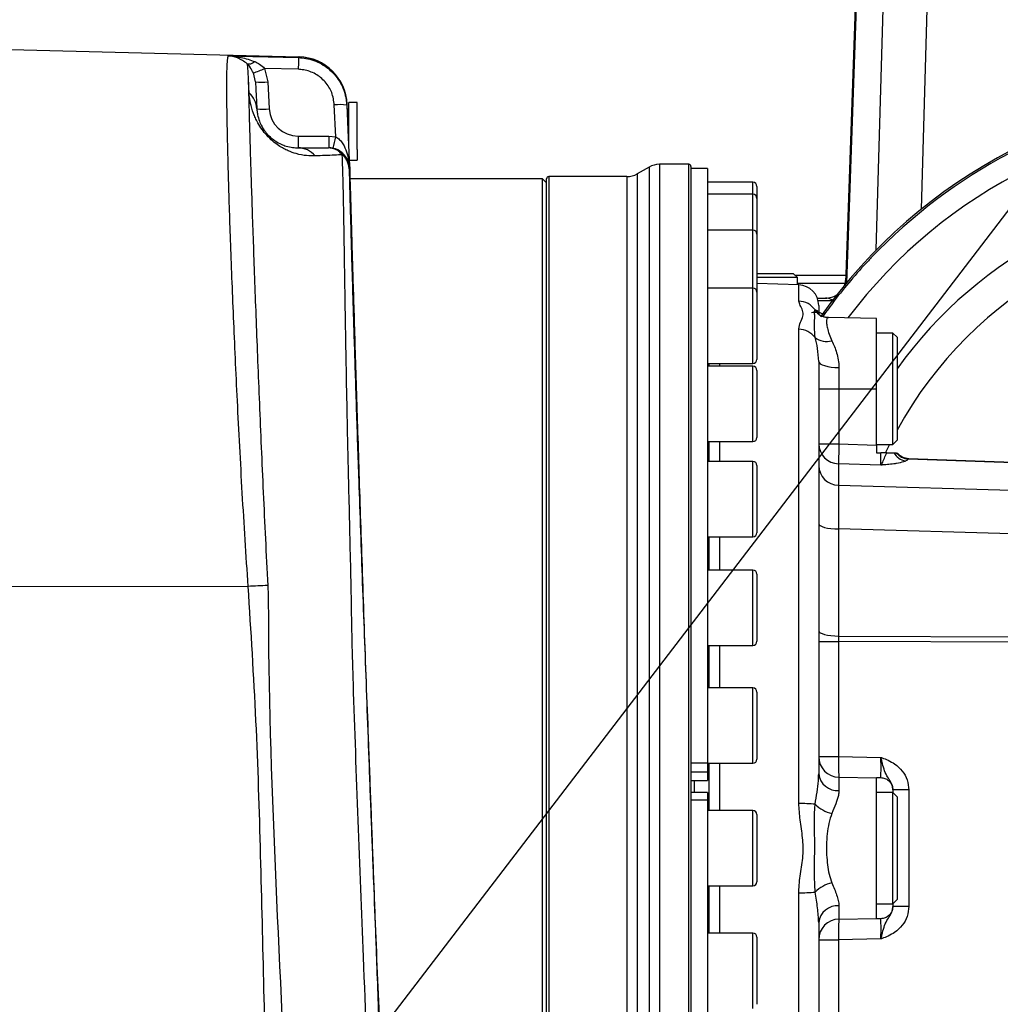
# Model space of a CAD drawing. Extents: x 0 to 16820, y 0 to 11880.
# Tile 45 of 77: x 8490 to 8728, y 6685 to 6924. Entities that reach past the tile are written whole.
import ezdxf

# ---------------------------------------------------------------- set-up
doc = ezdxf.new("R2010")
doc.units = 0
doc.header["$LTSCALE"] = 20
doc.layers.get('0').update_dxf_attribs({"linetype": 'CONTINUOUS'})
doc.styles.add('SLDTEXTSTYLE0', font='TXT', dxfattribs={"width": 0.605})
doc.dimstyles.new('SLDDIMSTYLE0', dxfattribs={"dimtxt": 100, "dimasz": 100, "dimexe": 0, "dimexo": 0.0625, "dimgap": 25, "dimtad": 1, "dimdec": 1, "dimrnd": 1e-09, "dimzin": 12, "dimtxsty": 'SLDTEXTSTYLE0', "dimsah": 1, "dimcen": 0, "dimazin": 3, "dimtfac": 1, "dimtofl": 0, "dimtmove": 0, "dimatfit": 3, "dimtolj": 1, "dimtzin": 12})
doc.dimstyles.new('SLDDIMSTYLE1', dxfattribs={"dimtxt": 100, "dimasz": 100, "dimexe": 0, "dimexo": 0.0625, "dimgap": 25, "dimtad": 1, "dimdec": 4, "dimlfac": 20, "dimzin": 12, "dimtxsty": 'SLDTEXTSTYLE0', "dimsah": 1, "dimcen": 0.09, "dimazin": 3, "dimtfac": 1, "dimtofl": 0, "dimtmove": 0, "dimatfit": 3, "dimtolj": 1, "dimtzin": 12})

# ---------------------------------------------------------------- blocks, each defined once
blk = doc.blocks.new('_D')
at = {"color": 7, "linetype": 'CONTINUOUS'}
for q in [(10380.8, 9036.16), (8366, 6401.82)]:
    blk.add_line((9334.36, 7667.96), q, dxfattribs=at)
blk.add_solid([(9334.36, 7667.96), (9407.03, 7738.27), (9383.2, 7756.5)], dxfattribs=at)
at = {"color": 7, "linetype": 'CONTINUOUS', "insert": (10032.55, 8792.98), "char_height": 100, "attachment_point": 1, "rotation": 52.5905, "style": 'SLDTEXTSTYLE0'}
blk.add_mtext('R1594', dxfattribs=at)
blk = doc.blocks.new('_D_1')
at = {"color": 7, "linetype": 'CONTINUOUS'}
blk.add_line((11867.49, 8642.4), (8366, 6401.82), dxfattribs=at)
blk.add_solid([(11867.49, 8642.4), (11775.17, 8601.13), (11791.34, 8575.86)], dxfattribs=at)
at = {"color": 7, "linetype": 'CONTINUOUS', "insert": (9875.65, 7520.81), "char_height": 100, "attachment_point": 1, "rotation": 32.6149, "style": 'SLDTEXTSTYLE0'}
blk.add_mtext('R4157', dxfattribs=at)
blk = doc.blocks.new('_D_2')
at = {"color": 7, "linetype": 'CONTINUOUS'}
for p, q in [((4232.76, 7130.62), (3693.35, 7225.73)), ((8406, 6401.82), (13110.72, 6401.82))]:
    blk.add_line(p, q, dxfattribs=at)
blk.add_arc((8366, 6401.82), 4714.73, 0, 170, dxfattribs=at)
for points in [[(3722.9, 7220.52), (3756.05, 7316.05), (3726.56, 7321.58)], [(13080.72, 6401.82), (13094.66, 6501.97), (13064.66, 6501.66)]]:
    blk.add_solid(points, dxfattribs=at)
at = {"color": 7, "linetype": 'CONTINUOUS', "insert": (8646.6, 11239.4), "char_height": 100, "attachment_point": 1, "rotation": 355, "style": 'SLDTEXTSTYLE0'}
blk.add_mtext('170°', dxfattribs=at)

msp = doc.modelspace()

# ---------------------------------------------------------------- linework, layer by layer
at = {"color": 7, "linetype": 'CONTINUOUS'}
for p, q in [((8690.5636204, 6859.8207234), (8693.322332, 6938.8197957)), ((8483.996929, 6916.8197809), (8557.8305436, 6914.8863851)), ((8547.3517938, 6908.8460504), (8546.834947, 6911.0270439)), ((8569.6884109, 6901.4424382), (8569.6023567, 6903.4136234)), ((8571.9969286, 6903.8197695), (8569.9969245, 6903.8197695)), ((8569.9969245, 6894.3446575), (8569.9969245, 6903.8197695)), ((8571.9969286, 6892.4432395), (8571.9969286, 6903.8197695)), ((8569.9969245, 6901.2307523), (8569.6952207, 6901.2866019)), ((8571.9969286, 6892.4432395), (8571.9969286, 6889.8198007)), ((8570.1958699, 6889.8198007), (8571.9969286, 6889.8198007)), ((8570.2871097, 6887.7301215), (8570.1958699, 6889.8198007)), ((8642.8366615, 6888.149917), (8639.9610354, 6886.4896594)), ((8652.4969352, 6888.8197838), (8645.3366889, 6888.8197838)), ((8652.9969288, 6888.3197902), (8652.9969288, 6557.31979)), ((8637.4610377, 6885.8197926), (8618.4969259, 6885.8197926)), ((8656.9969369, 6887.8197967), (8652.9969288, 6887.8197967)), ((8656.9969369, 6887.8197967), (8656.9969369, 6743.5197531)), ((8616.9969155, 6885.319799), (8570.3554166, 6885.319799)), ((8617.9969324, 6884.3197821), (8616.9969155, 6885.319799)), ((8616.9969155, 6560.3197961), (8616.9969155, 6885.319799)), ((8617.9969324, 6560.3197961), (8617.9969324, 6885.319799)), ((8667.9969145, 6884.469807), (8656.9969369, 6884.469807)), ((8668.9969314, 6883.4697901), (8668.9969314, 6880.5395363)), ((8667.9969145, 6881.5395533), (8656.9969369, 6881.5395533)), ((8668.9969314, 6880.5395363), (8668.9969314, 6871.8614279)), ((8667.9969145, 6872.861415), (8656.9969369, 6872.861415)), ((8668.9969314, 6871.8614279), (8668.9969314, 6857.7689229)), ((8668.9969314, 6862.3197971), (8672.7875484, 6862.3197971)), ((8672.7875484, 6862.3197971), (8677.8320981, 6862.3197971)), ((8678.832115, 6861.31981), (8677.8320981, 6862.3197971)), ((8690.6334175, 6861.8198036), (8678.3320917, 6861.8198036)), ((8673.3839823, 6861.31981), (8668.9969314, 6861.31981)), ((8679.1714145, 6859.5454393), (8668.9969314, 6859.9007426)), ((8678.832115, 6861.31981), (8673.3839823, 6861.31981)), ((8678.832115, 6859.5573007), (8678.832115, 6861.31981)), ((8667.9969145, 6858.76891), (8656.9969369, 6858.76891)), ((8668.9969314, 6857.7689229), (8668.9969314, 6841.4689003)), ((8683.6726679, 6856.319785), (8685.6129183, 6856.319785)), ((8683.985473, 6852.5228201), (8683.9890791, 6852.3863851)), ((8683.9969171, 6854.5484839), (8683.9969171, 6852.5705038)), ((8697.9969157, 6851.4120279), (8686.3712681, 6851.6149519)), ((8697.9969157, 6834.3422113), (8697.9969157, 6851.4120279)), ((8701.9969238, 6847.8422163), (8697.9969157, 6847.8422163)), ((8702.9969407, 6846.8422292), (8701.9969238, 6847.8422163)), ((8701.9969238, 6820.8422063), (8701.9969238, 6847.8422163)), ((8702.9969407, 6846.8422292), (8702.9969407, 6821.9408391)), ((8656.9969369, 6840.4689132), (8667.9969145, 6840.4689132)), ((8657.3420776, 6840.4689132), (8657.3420776, 6839.8035763)), ((8683.9969171, 6840.9890531), (8683.9969171, 6740.8582865)), ((8667.9969145, 6839.8035763), (8656.9969369, 6839.8035763)), ((8668.9969314, 6838.8035892), (8668.9969314, 6822.5035666)), ((8697.9969157, 6820.676565), (8697.9969157, 6834.3422113)), ((8656.9969369, 6821.5035795), (8667.9969145, 6821.5035795)), ((8657.3420776, 6821.5035795), (8657.3420776, 6816.6942595)), ((8701.9969238, 6820.8422063), (8702.9969407, 6821.8422233)), ((8702.9969407, 6821.9408391), (8702.9969407, 6821.8422233)), ((8697.9969157, 6820.8422063), (8701.9969238, 6820.8422063)), ((8697.9969157, 6820.676565), (8697.9969157, 6818.8197909)), ((8697.9969157, 6818.8197909), (8699.0800811, 6818.8197909)), ((8702.2342397, 6818.8197909), (8702.8294517, 6818.8197909)), ((8667.9969145, 6816.6942595), (8656.9969369, 6816.6942595)), ((8705.8573378, 6817.4373804), (8766.4969279, 6815.3198062)), ((8668.9969314, 6815.6942426), (8668.9969314, 6799.3942498)), ((8656.9969369, 6798.3942626), (8667.9969145, 6798.3942626)), ((8657.3420776, 6798.3942626), (8657.3420776, 6790.3290091)), ((8667.9969145, 6790.3290091), (8656.9969369, 6790.3290091)), ((8668.9969314, 6789.329022), (8668.9969314, 6773.0290292)), ((8656.9969369, 6772.0290123), (8667.9969145, 6772.0290123)), ((8657.3420776, 6772.0290123), (8657.3420776, 6761.7210744)), ((8667.9969145, 6761.7210744), (8656.9969369, 6761.7210744)), ((8668.9969314, 6760.7210575), (8668.9969314, 6744.4210647)), ((8656.9969369, 6743.5197531), (8656.9969369, 6741.2784694)), ((8656.9969369, 6743.4210776), (8667.9969145, 6743.4210776)), ((8657.3420776, 6743.4210776), (8657.3420776, 6731.9698034)), ((8656.9969369, 6741.2784694), (8656.9969369, 6739.2191885)), ((8688.909681, 6740.0482295), (8697.9969157, 6739.8896216)), ((8697.9969157, 6739.96976), (8697.9969157, 6739.8896216)), ((8652.9969288, 6739.2095624), (8656.9969369, 6739.2095624)), ((8656.9969369, 6739.2191885), (8656.9969369, 6739.2095624)), ((8697.9969157, 6705.7499884), (8697.9969157, 6739.8896216)), ((8656.9969369, 6736.3121806), (8652.9969288, 6736.3121806)), ((8656.9969369, 6736.3121806), (8656.9969369, 6734.4531713)), ((8701.9969238, 6736.31981), (8697.9969157, 6736.31981)), ((8701.9969238, 6736.9683085), (8701.9969238, 6736.9175254)), ((8701.9969238, 6736.9175254), (8701.9969238, 6736.31981)), ((8702.9969407, 6735.3197931), (8701.9969238, 6736.31981)), ((8701.9969238, 6709.3198), (8701.9969238, 6736.31981)), ((8702.9969407, 6735.3197931), (8702.9969407, 6710.3197871)), ((8656.9969369, 6734.4531713), (8656.9969369, 6559.1233967)), ((8667.9969145, 6731.9698034), (8656.9969369, 6731.9698034)), ((8668.9969314, 6730.9697865), (8668.9969314, 6714.6697937)), ((8656.9969369, 6713.6698066), (8667.9969145, 6713.6698066)), ((8657.3420776, 6713.6698066), (8657.3420776, 6702.2185324)), ((8697.9969157, 6709.3198), (8701.9969238, 6709.3198)), ((8701.9969238, 6709.3198), (8702.9969407, 6710.3197871)), ((8701.9969238, 6709.3198), (8701.9969238, 6708.7220846)), ((8701.9969238, 6708.7220846), (8701.9969238, 6708.6712717)), ((8683.9969171, 6704.7812937), (8683.9969171, 6591.0910963)), ((8688.909681, 6705.5913506), (8697.9969157, 6705.7499884)), ((8697.9969157, 6705.7499884), (8697.9969157, 6705.6698202)), ((8667.9969145, 6702.2185324), (8656.9969369, 6702.2185324)), ((8668.9969314, 6701.2185155), (8668.9969314, 6684.9185227))]:
    msp.add_line(p, q, dxfattribs=at)
at = {"color": 8, "linetype": 'CONTINUOUS'}
for p, q in [((8693.4585286, 6938.8197957), (8690.7058073, 6859.9920271)), ((8697.9713453, 6868.0231868), (8699.989946, 6938.8197957)), ((8710.5900658, 6938.8197957), (8708.8531567, 6877.9022096)), ((8557.809682, 6914.7119223), (8557.8305436, 6914.8863851)), ((8549.5739592, 6912.0881854), (8550.3476871, 6908.8460504)), ((8557.7311529, 6911.8737279), (8549.5739592, 6912.0881854)), ((8545.8133085, 6906.1299859), (8545.6216199, 6908.7568222)), ((8550.3476871, 6908.8460504), (8550.6909354, 6902.2964536)), ((8566.8195052, 6895.4784571), (8566.4849592, 6903.2320677)), ((8569.5049925, 6903.4115969), (8569.4821043, 6903.2051264)), ((8569.5543451, 6903.4114777), (8569.5049925, 6903.4115969)), ((8557.6813383, 6895.6627844), (8565.11216, 6895.6627844)), ((8557.6813383, 6895.6627844), (8557.6813383, 6892.8197919)), ((8565.11216, 6895.6627844), (8566.8195052, 6895.4784571)), ((8642.8366615, 6888.149917), (8642.8366615, 6557.4896632)), ((8645.3366889, 6888.8197838), (8645.3366889, 6556.8197964)), ((8652.4969352, 6556.8197964), (8652.4969352, 6888.8197838)), ((8570.082487, 6888.0359529), (8570.0806988, 6887.7544104)), ((8570.1213492, 6888.0363403), (8570.082487, 6888.0359529)), ((8570.136459, 6888.0364893), (8570.1213492, 6888.0363403)), ((8618.4969259, 6885.8197926), (8618.4969259, 6559.8198025)), ((8637.4610377, 6885.8197926), (8637.4610377, 6559.8198025)), ((8639.9610354, 6886.4896594), (8639.9610354, 6559.1499208)), ((8667.9969145, 6881.5395533), (8667.9969145, 6884.469807)), ((8667.9969145, 6872.861415), (8667.9969145, 6881.5395533)), ((8667.9969145, 6858.76891), (8667.9969145, 6872.861415)), ((8678.832115, 6859.9718212), (8690.4277815, 6859.9718212)), ((8679.1714145, 6855.5931447), (8679.1714145, 6859.5454393)), ((8667.9969145, 6840.4689132), (8667.9969145, 6858.76891)), ((8687.2860802, 6855.6984662), (8683.8628961, 6855.6984662)), ((8679.1714145, 6733.653128), (8679.1714145, 6848.7704395)), ((8659.8922325, 6840.4689132), (8659.8922325, 6839.8035763)), ((8667.9969145, 6821.5035795), (8667.9969145, 6839.8035763)), ((8688.909681, 6839.494109), (8688.909681, 6834.3422113)), ((8683.9969171, 6834.3422113), (8688.909681, 6834.3422113)), ((8688.909681, 6834.3422113), (8688.909681, 6820.9625779)), ((8688.909681, 6834.3422113), (8697.9969157, 6834.3422113)), ((8659.8922325, 6821.5035795), (8659.8922325, 6816.6942595)), ((8683.9969171, 6820.9625779), (8688.909681, 6820.9625779)), ((8688.909681, 6820.9625779), (8697.9969157, 6820.676565)), ((8667.9969145, 6798.3942626), (8667.9969145, 6816.6942595)), ((8705.8561755, 6817.4105881), (8705.7164026, 6817.2720371)), ((8766.4969279, 6815.1495157), (8705.7164026, 6817.2720371)), ((8688.8224198, 6816.135913), (8688.8224198, 6810.8989297)), ((8699.1016282, 6815.8123492), (8688.8224198, 6816.135913)), ((8688.8224198, 6810.8989297), (8766.4969279, 6808.6842297)), ((8688.8224198, 6800.2987801), (8688.8224198, 6774.312347)), ((8766.4969279, 6798.0840801), (8688.8224198, 6800.2987801)), ((8659.8922325, 6798.3942626), (8659.8922325, 6790.3290091)), ((8667.9969145, 6772.0290123), (8667.9969145, 6790.3290091)), ((8483.996929, 6786.4489554), (8545.5894483, 6786.3380013)), ((8688.8224198, 6774.312347), (8766.4969279, 6773.9552258)), ((8659.8922325, 6772.0290123), (8659.8922325, 6761.7210744)), ((8683.9969171, 6773.0190454), (8688.8224198, 6773.0190454)), ((8688.8224198, 6773.0190454), (8688.8224198, 6745.0474797)), ((8766.4969279, 6772.6619242), (8688.8224198, 6773.0190454)), ((8667.9969145, 6743.4210776), (8667.9969145, 6761.7210744)), ((8683.9969171, 6745.0474797), (8688.8224198, 6745.0474797)), ((8688.8224198, 6745.0474797), (8699.1016282, 6744.8680399)), ((8652.9969288, 6743.5197531), (8656.9969369, 6743.5197531)), ((8659.8922325, 6743.4210776), (8659.8922325, 6731.9698034)), ((8656.9969369, 6741.2784694), (8652.9969288, 6741.2784694)), ((8688.909681, 6740.0482295), (8688.909681, 6736.8012367)), ((8652.9969288, 6739.2191885), (8656.9969369, 6739.2191885)), ((8653.7969423, 6739.2095624), (8653.7969423, 6736.3121806)), ((8705.8573378, 6736.9683085), (8701.9969238, 6736.9683085)), ((8705.8573378, 6736.9683085), (8705.8573378, 6708.6712717)), ((8656.9969369, 6734.4531713), (8652.9969288, 6734.4531713)), ((8667.9969145, 6713.6698066), (8667.9969145, 6731.9698034)), ((8659.8922325, 6713.6698066), (8659.8922325, 6702.2185324)), ((8679.1714145, 6586.0941409), (8679.1714145, 6711.9864522)), ((8688.909681, 6708.8383435), (8688.909681, 6705.5913506)), ((8705.8573378, 6708.6712717), (8701.9969238, 6708.6712717)), ((8667.9969145, 6702.1957038), (8667.9969145, 6702.2185324)), ((8667.9969145, 6683.9185356), (8667.9969145, 6702.1957038)), ((8683.9969171, 6700.5921303), (8688.8224198, 6700.5921303)), ((8699.1016282, 6700.7715403), (8688.8224198, 6700.5921303)), ((8688.8224198, 6700.5921303), (8688.8224198, 6672.6205646))]:
    msp.add_line(p, q, dxfattribs=at)
at = {"color": 8, "linetype": 'CONTINUOUS', "flags": 128}
for points in [[(8540.7425923, 6915.160626), (8546.7405183, 6915.0029121), (8557.809682, 6914.7119223)], [(8557.809682, 6914.7119223), (8557.8068806, 6914.6340786), (8557.801546, 6914.4583045), (8557.7938421, 6914.1904412), (8557.7840371, 6913.8394891), (8557.772444, 6913.4173094), (8557.75948, 6912.9379688), (8557.7455474, 6912.4176203), (8557.7311529, 6911.8737279)], [(8569.4821043, 6903.2051264), (8569.740401, 6897.2189425), (8570.136459, 6888.0364893)], [(8683.9969171, 6840.9890531), (8684.0908838, 6840.7005666), (8684.3692375, 6840.4229282), (8684.8214878, 6840.1665388), (8685.430677, 6839.9410842), (8686.1738874, 6839.7549985), (8687.0232238, 6839.6153151), (8687.9467083, 6839.5272492), (8688.909681, 6839.494109)], [(8701.1858834, 6820.8422063), (8701.1560215, 6820.7821547), (8700.2285434, 6818.8627659)], [(8683.9969171, 6801.5921114), (8684.0887977, 6801.3451694), (8684.3610121, 6801.1073171), (8684.8035766, 6800.8872865), (8685.4002191, 6800.6931542), (8686.1290349, 6800.5320428), (8686.9632317, 6800.4098831), (8687.8721727, 6800.3311752), (8688.8224198, 6800.2987801)], [(8683.9969171, 6775.6056486), (8684.0887977, 6775.3587364), (8684.3610121, 6775.120884), (8684.8035766, 6774.9008237), (8685.4002191, 6774.7066914), (8686.1290349, 6774.54558), (8686.9632317, 6774.4234203), (8687.8721727, 6774.3447123), (8688.8224198, 6774.312347)]]:
    msp.add_lwpolyline(points, dxfattribs=at)
at = {"color": 7, "linetype": 'CONTINUOUS', "flags": 128}
msp.add_lwpolyline([(8690.2429475, 6859.4322203), (8690.4847635, 6860.1950406), (8690.6098736, 6861.1452876)], dxfattribs=at)
at = {"color": 7, "linetype": 'CONTINUOUS'}
for centre, radius, start, end in [((8365.9969283, 6401.8197952), 4157, 190, 170), ((8365.9969283, 6401.8197952), 1594, 190, 170), ((8557.6138683, 6902.8879543), 12, 2.511965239, 88.5), ((8790.5333767, 6776.9950185), 129.8247735, 90.008685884, 144.839827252), ((8790.4294883, 6776.9978298), 129.3247537, 98.94574055, 136.409968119), ((8645.3366743, 6883.8197952), 5, 90, 120), ((8652.4969283, 6888.3197952), 0.5, 0, 90), ((8618.4969283, 6885.3197952), 0.5, 90, 180), ((8637.4610299, 6890.8197952), 5, 270, 300), ((8667.9969283, 6883.4697952), 1, 0, 90), ((8667.9969283, 6880.5395505), 1, 0, 90), ((8667.9969283, 6871.8614239), 1, 0, 90), ((8678.9969283, 6854.5484906), 5, 0, 88), ((8667.9969283, 6857.7689111), 1, 0, 90), ((8685.6129171, 6861.3197952), 5, 270, 304.587684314), ((8667.9969283, 6841.4689111), 1, 270, 360), ((8667.9969283, 6838.8035794), 1, 0, 90), ((8667.9969283, 6822.5035794), 1, 270, 360), ((8705.9969283, 6821.43494), 4, 220.827675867, 268), ((8667.9969283, 6815.6942558), 1, 0, 90), ((8667.9969283, 6799.3942558), 1, 270, 360), ((8667.9969283, 6789.3290187), 1, 0, 90), ((8667.9969283, 6773.0290187), 1, 270, 360), ((8667.9969283, 6760.7210693), 1, 0, 90), ((8688.9969283, 6745.0474727), 5, 180, 269), ((8667.9969283, 6744.4210693), 1, 270, 360), ((8667.9969283, 6730.9697952), 1, 0, 90), ((8667.9969283, 6714.6697952), 1, 270, 360), ((8688.9969283, 6700.5921177), 5, 91, 180), ((8667.9969283, 6701.2185211), 1, 0, 90)]:
    msp.add_arc(centre, radius, start, end, dxfattribs=at)
at = {"color": 8, "linetype": 'CONTINUOUS'}
for centre, radius, start, end in [((8557.5164089, 6902.8905985), 11.999899, 2.488387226, 88.499932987), ((8542.164747, 6927.1472689), 16.7830993, 286.156862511, 296.197624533), ((8548.8497404, 6923.2002085), 14.4321066, 264.042389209, 275.957610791), ((8542.2055307, 6901.9804651), 5.4985983, 3.294436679, 48.994853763), ((8567.853079, 6888.7060916), 14.5902615, 83.589471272, 95.380494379), ((8549.1929887, 6916.6506117), 14.4321066, 264.042389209, 275.957610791), ((8557.6813365, 6902.6627874), 7, 183, 270), ((8790.0164673, 6776.9894642), 123.8702506, 90.008557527, 143.002185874), ((8505.4589646, 6908.1808324), 62.6615216, 345.701045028, 348.304281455), ((8557.6359718, 6887.4164205), 5.4035619, 39.512501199, 89.518957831), ((8789.6143667, 6776.9621581), 106.6501779, 90.009262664, 144.307893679), ((8789.5019717, 6776.9533897), 98.6188717, 21.326811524, 151.302257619), ((8679.022413, 6850.5591307), 5.0362187, 35.294928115, 88.304600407), ((8686.9800643, 6855.7654159), 4.4804166, 210.833746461, 236.045517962), ((8679.0645214, 6843.6586533), 5.1129037, 37.27748386, 88.802056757), ((8685.9354434, 6850.3975684), 4.5955881, 232.422820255, 285.734209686), ((8688.9062344, 6821.0452102), 4.9100126, 180.964295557, 269.021905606), ((8807.3717007, 6816.4067836), 118.5495904, 177.797613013, 180.130913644), ((8705.8165196, 6820.7940416), 4.0902805, 208.859849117, 258.769239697), ((8706.086502, 6821.4286882), 4.173095, 218.694727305, 264.911923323), ((8705.9940186, 6821.4160575), 4.0078406, 220.375701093, 268.029017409), ((8688.9062954, 6815.8082874), 4.9100742, 180.964642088, 269.021205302), ((8552.6246972, 6690.6862749), 95.9101012, 91.366776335, 94.20656865), ((8724.7183802, 6743.1736519), 35.9448356, 177.011779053, 184.988197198), ((8688.5526389, 6741.3718948), 4.5845822, 186.432318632, 274.466653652), ((8679.4399772, 6694.4272785), 39.2267689, 84.59798156, 90.392273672), ((8689.0684328, 6739.4964788), 8.4516525, 225.388942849, 257.100365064), ((8689.0684467, 6706.1429953), 8.4517589, 102.899566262, 134.610477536), ((8679.4398272, 6751.2090156), 39.2234818, 269.607912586, 275.402692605), ((8688.5526389, 6704.2676854), 4.5845822, 85.533346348, 173.567681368), ((8724.718027, 6702.4659456), 35.9444822, 175.011781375, 182.988230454)]:
    msp.add_arc(centre, radius, start, end, dxfattribs=at)
for centre, major_axis, ratio, start_param, end_param in [((8698.9969283, 6820.6478312), (-0.0944075, 5.005447), 0.0104397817, 3.4027437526, 4.3383344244), ((8698.8573303, 6817.8944944), (6.99962, -0.272599), 0.2675724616, 5.7994386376, 6.0925952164), ((8705.9969283, 6812.4294541), (-0.1396022, 5.0079226), 0.0036611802, 6.2829551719, 6.3865830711), ((8688.9969283, 6796.3989702), (-0.1425569, 15.0101598), 0.0094828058, 0.2613843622, 1.3078785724), ((8688.9969283, 6773.0174305), (-0.0230428, 5.0001585), 0.0348961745, 1.3086756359, 1.5703146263), ((8698.9969283, 6744.8729221), (-0.0524184, 5.0016758), 0.0209201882, 3.3127005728, 4.711195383), ((8698.9969283, 6700.7666684), (0.0524184, 5.0016758), 0.0209201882, 4.7135825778, 6.1120773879)]:
    msp.add_ellipse(centre, major_axis=major_axis, ratio=ratio, start_param=start_param, end_param=end_param, dxfattribs=at)
at = {"color": 7, "linetype": 'CONTINUOUS'}
for centre, major_axis, start_param, end_param in [((8723.6298237, 6744.4429533), (143.2685152, -2.5007612), 4.5331144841, 4.540696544), ((8723.6298237, 6701.1966372), (-143.2685152, -2.5007612), 4.8840814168, 4.8916634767)]:
    msp.add_ellipse(centre, major_axis=major_axis, ratio=0.0348941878, start_param=start_param, end_param=end_param, dxfattribs=at)
at = {"color": 8, "linetype": 'CONTINUOUS'}
for points, knots in [([(8545.5894483, 6786.3380013), (8545.3348726, 6790.1319797), (8544.8239541, 6797.7462721), (8544.1490681, 6809.1094947), (8543.5252708, 6820.3889941), (8542.9702072, 6831.332881), (8542.4749136, 6841.8164536), (8542.0368572, 6851.8262596), (8541.6471746, 6861.4248045), (8541.3114944, 6870.3930486), (8541.0310644, 6878.6367311), (8540.8000926, 6886.1540966), (8540.6205232, 6892.9838111), (8540.4920154, 6898.959038), (8540.4191908, 6904.0280338), (8540.3981255, 6908.2006118), (8540.4331134, 6911.4897252), (8540.528739, 6913.8273383), (8540.6440762, 6914.8376913), (8540.7272325, 6915.1102768), (8540.7425923, 6915.160626)], [0, 0, 0, 0, 0.0569188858, 0.1142328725, 0.1727923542, 0.2317818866, 0.2887062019, 0.3460255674, 0.4045906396, 0.463587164, 0.5205072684, 0.577822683, 0.6363848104, 0.695379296, 0.7522656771, 0.8095475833, 0.8680760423, 0.9270342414, 0.9865224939, 1, 1, 1, 1]), ([(8545.3669889, 6913.1797849), (8545.3608307, 6913.1850738), (8544.6030144, 6913.8359186), (8543.0673772, 6914.7377066), (8541.5017455, 6915.099307), (8540.7467597, 6915.1602894), (8540.7425923, 6915.160626)], [0, 0, 0, 0, 0.0042303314, 0.5205778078, 0.9973536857, 1, 1, 1, 1]), ([(8540.7425923, 6915.160626), (8540.7491835, 6915.1603288), (8541.7930996, 6915.1132609), (8543.9932942, 6914.8820259), (8546.1117792, 6914.1339894), (8547.2236736, 6913.7413798)], [0, 0, 0, 0, 0.00301001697, 0.47672628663, 1, 1, 1, 1]), ([(8557.809682, 6914.7119223), (8558.3965342, 6914.6713537), (8559.6572098, 6914.5842043), (8561.5364276, 6914.0675967), (8563.3903801, 6913.2320616), (8565.0749115, 6912.0823432), (8566.5497259, 6910.6684187), (8567.7611733, 6909.0193346), (8568.8812188, 6906.7941981), (8569.3850597, 6904.7868374), (8569.4680209, 6903.4346689), (8569.4821043, 6903.2051264)], [0, 0, 0, 0, 0.0977934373, 0.2100797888, 0.3223673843, 0.4352011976, 0.5480386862, 0.6611607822, 0.7742883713, 0.9616834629, 1, 1, 1, 1]), ([(8546.834947, 6911.0270439), (8546.6001621, 6911.4829602), (8546.3499546, 6911.9688247), (8545.8368647, 6912.663531), (8545.583444, 6912.9339647), (8545.3495694, 6913.18354)], [0, 0, 0, 0, 0.5400573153, 0.5755325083, 1, 1, 1, 1]), ([(8547.2236736, 6913.7413798), (8547.6082917, 6913.547996), (8548.4570415, 6913.1212494), (8549.179105, 6912.4533956), (8549.5739592, 6912.0881854)], [0, 0, 0, 0, 0.4531584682, 1, 1, 1, 1]), ([(8566.4849592, 6903.2320677), (8566.3409364, 6904.2468395), (8566.0528707, 6906.2765251), (8564.3731454, 6908.9228313), (8561.9875583, 6910.8657788), (8559.6172993, 6911.7394887), (8558.170936, 6911.842428), (8557.7311529, 6911.8737279)], [0, 0, 0, 0, 0.2261794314, 0.4523905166, 0.6778329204, 0.9020414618, 1, 1, 1, 1]), ([(8545.6216199, 6908.7568222), (8545.6441644, 6907.7437952), (8545.6892873, 6905.716215), (8545.7938538, 6901.6928181), (8545.9288194, 6896.8721356), (8546.1001753, 6891.1241966), (8546.3094148, 6884.4594598), (8546.5526586, 6877.0595262), (8546.8297117, 6868.9766337), (8547.142146, 6860.239541), (8547.4899101, 6850.9168801), (8547.8720711, 6841.0859928), (8548.2886238, 6830.8133033), (8548.7398708, 6820.1466736), (8549.229676, 6809.1562254), (8549.7558813, 6797.9439435), (8550.1435157, 6790.3564009), (8550.337003, 6786.5690885)], [0, 0, 0, 0, 0.0629765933, 0.1260480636, 0.1890238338, 0.25642441, 0.3240566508, 0.3916877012, 0.4590872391, 0.5265126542, 0.5941692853, 0.6618256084, 0.7292522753, 0.7968232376, 0.8646252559, 0.9324278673, 1, 1, 1, 1]), ([(8561.8047429, 6890.8544181), (8561.1352606, 6890.8504401), (8559.7975578, 6890.8424916), (8557.5867437, 6891.2495528), (8555.6489825, 6891.916419), (8554.1831053, 6892.6260913), (8552.9452512, 6893.3641567), (8551.5505664, 6894.3958747), (8550.1089873, 6895.778972), (8548.8321131, 6897.3695237), (8547.9344923, 6898.8180422), (8547.2945323, 6900.1048612), (8546.614004, 6901.7878094), (8546.0867341, 6903.7015267), (8545.8882234, 6905.1924408), (8545.8282362, 6905.9431688), (8545.8133085, 6906.1299859)], [0, 0, 0, 0, 0.12973357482, 0.25922263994, 0.34755413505, 0.39189966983, 0.43614353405, 0.48559149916, 0.53568797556, 0.57983274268, 0.63338987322, 0.67778227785, 0.72228798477, 0.84112394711, 0.96046402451, 1, 1, 1, 1]), ([(8565.11216, 6895.6627844), (8565.11216, 6895.2855061), (8565.11216, 6894.5309148), (8565.11216, 6893.5962813), (8565.11216, 6892.9460573), (8565.11216, 6892.8618778), (8565.11216, 6892.8197919)], [0, 0, 0, 0, 0.249995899, 0.500014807, 0.7500305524, 1, 1, 1, 1]), ([(8566.8195052, 6895.4784571), (8567.1510806, 6895.2659624), (8567.8605606, 6894.8112825), (8568.77305, 6893.5289815), (8569.6478302, 6891.5494685), (8570.0185127, 6889.6472599), (8570.1161146, 6888.4163449), (8570.1301055, 6888.1663152), (8570.1327428, 6888.1146935), (8570.134184, 6888.085616), (8570.1349889, 6888.0689469), (8570.1354007, 6888.0601037), (8570.135592, 6888.0562603), (8570.1356446, 6888.0553927), (8570.1356512, 6888.0552653), (8570.1356543, 6888.0552052)], [0, 0, 0, 0, 0.1320730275, 0.2825998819, 0.5389368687, 0.9022070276, 0.9774813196, 0.987522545, 0.9931679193, 0.9963316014, 0.9981069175, 0.9994218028, 0.9996524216, 0.9998359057, 1, 1, 1, 1]), ([(8568.4017999, 6891.1314605), (8567.7812424, 6891.1019413), (8565.7947563, 6891.0074465), (8563.4304587, 6890.916769), (8561.8047429, 6890.8544181)], [0, 0, 0, 0, 0.312389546, 1, 1, 1, 1]), ([(8568.4017999, 6891.1314605), (8568.1342435, 6891.4182967), (8567.6241711, 6891.9651243), (8566.5081267, 6892.6368416), (8565.6478155, 6892.7476138), (8565.0872452, 6892.8197919)], [0, 0, 0, 0, 0.2776571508, 0.5293285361, 1, 1, 1, 1]), ([(8566.179247, 6892.7046059), (8565.8246073, 6892.7621978), (8565.4699479, 6892.819793), (8565.1121798, 6892.8197919), (8565.11216, 6892.8197919)], [0, 0, 0, 0, 0.9999444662, 1, 1, 1, 1]), ([(8579.8252685, 6459.6844985), (8579.4432767, 6485.9888731), (8578.6791824, 6538.6052359), (8576.2944442, 6617.5098086), (8573.8513725, 6692.2143064), (8571.6448728, 6744.0734479), (8570.7929703, 6773.207093), (8570.6220808, 6783.6995923), (8570.3918091, 6794.1210058), (8570.1638402, 6804.3245423), (8569.9271679, 6814.0525443), (8569.7118555, 6823.2671752), (8569.533546, 6831.9793784), (8569.376269, 6840.3032634), (8569.2389987, 6848.1722106), (8569.1189755, 6855.5307958), (8569.0118563, 6862.3728567), (8568.9135357, 6868.6893522), (8568.8202135, 6874.4394024), (8568.7302594, 6879.5851331), (8568.6372779, 6884.093084), (8568.5339803, 6888.0166086), (8568.4459431, 6890.0912198), (8568.4017999, 6891.1314605)], [0, 0, 0, 0, 0.16544067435, 0.33092923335, 0.49644184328, 0.63548217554, 0.65740235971, 0.67968929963, 0.7021344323, 0.7246068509, 0.74691170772, 0.76798783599, 0.78912702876, 0.81040878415, 0.83158581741, 0.85262927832, 0.87364412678, 0.8947482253, 0.91594375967, 0.9369998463, 0.95795349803, 0.9789172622, 1, 1, 1, 1]), ([(8570.0806988, 6887.7544104), (8570.0475181, 6888.070655), (8569.9804779, 6888.7096143), (8569.6267206, 6889.6196133), (8569.1123018, 6890.4559383), (8568.6370261, 6890.9078151), (8568.4017999, 6891.1314605)], [0, 0, 0, 0, 0.2474701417, 0.5000032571, 0.7525387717, 1, 1, 1, 1]), ([(8570.0806988, 6887.7544104), (8570.1041681, 6886.763135), (8570.1512444, 6884.774767), (8570.2521721, 6880.8936105), (8570.3747663, 6876.3868565), (8570.5201556, 6871.2309504), (8570.6871409, 6865.4805216), (8570.8749598, 6859.1772466), (8571.0825285, 6852.3693637), (8571.3090943, 6845.0986466), (8571.5544262, 6837.3883591), (8571.8176116, 6829.2850948), (8572.0979433, 6820.8305787), (8572.4296848, 6811.0272207), (8572.8181591, 6799.8384541), (8573.2708475, 6787.2394109), (8573.7468999, 6774.4170738), (8574.2582386, 6761.2134634), (8574.6965675, 6749.7657579), (8575.0640029, 6740.1009496), (8575.3519067, 6732.4833218), (8575.6336494, 6724.9826479), (8575.9092097, 6717.5988193), (8576.1786614, 6710.3315892), (8576.4418945, 6703.1805525), (8576.8555934, 6691.8614646), (8577.4051531, 6676.5979097), (8578.0719925, 6657.6093084), (8578.717426, 6638.6983946), (8579.3416608, 6619.7589004), (8579.9410332, 6600.7773397), (8580.5079032, 6581.896215), (8581.0582252, 6562.3784303), (8581.5811718, 6542.2096036), (8582.0619324, 6521.514172), (8582.4745649, 6500.8807859), (8582.8213978, 6480.0844432), (8582.9792425, 6466.2258319), (8583.0581201, 6459.3004583)], [0, 0, 0, 0, 0.0205737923, 0.0412683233, 0.0621271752, 0.0828228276, 0.1035709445, 0.1244176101, 0.1449709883, 0.165568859, 0.1862619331, 0.2068166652, 0.2273960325, 0.248056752, 0.2759674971, 0.3034702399, 0.3309691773, 0.3585326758, 0.3875001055, 0.4039266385, 0.420103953, 0.4360324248, 0.4517124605, 0.4671448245, 0.4823301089, 0.4972691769, 0.5392543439, 0.5795680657, 0.6182326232, 0.6597171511, 0.7002114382, 0.7391377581, 0.7799742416, 0.82452015, 0.8675841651, 0.9117643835, 0.9559072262, 1, 1, 1, 1]), ([(8679.1714145, 6848.7704395), (8679.1718224, 6848.8045402), (8679.1790143, 6849.4056971), (8679.5702231, 6850.5087423), (8680.338287, 6851.9678285), (8680.192552, 6853.3547457), (8679.4354256, 6854.5696931), (8679.2561882, 6855.2645154), (8679.1714145, 6855.5931447)], [0, 0, 0, 0, 0.0120805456, 0.2129661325, 0.4143414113, 0.6157382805, 0.8182561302, 1, 1, 1, 1]), ([(8687.5752224, 6855.6984662), (8687.0785048, 6855.9589113), (8686.4285811, 6856.2996875), (8685.7685153, 6856.3159512), (8685.6129183, 6856.319785)], [0, 0, 0, 0, 0.7642704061, 1, 1, 1, 1]), ([(8682.2140826, 6852.8733252), (8682.4384212, 6852.8899969), (8683.3656024, 6852.9589001), (8684.3629423, 6852.8331383), (8684.9689564, 6852.5815787), (8685.1384355, 6852.511227)], [0, 0, 0, 0, 0.1869408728, 0.7726182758, 1, 1, 1, 1]), ([(8683.132918, 6846.7554151), (8683.0516659, 6847.6511905), (8682.8878833, 6849.456836), (8683.0762021, 6851.5438248), (8682.9868109, 6852.8623651), (8682.8930182, 6853.2835703), (8683.0910524, 6853.4366271), (8683.132918, 6853.4689842)], [0, 0, 0, 0, 0.2320365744, 0.4677241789, 0.6997097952, 0.9365168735, 1, 1, 1, 1]), ([(8683.132918, 6853.4689842), (8683.2916795, 6853.4458361), (8683.6112506, 6853.3992413), (8683.9303372, 6853.0034061), (8683.9732881, 6852.5631594), (8683.9885427, 6852.4067996)], [0, 0, 0, 0, 0.3889860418, 0.782989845, 1, 1, 1, 1]), ([(8686.3706423, 6851.5790699), (8686.2601112, 6851.5730581), (8686.0003703, 6851.5589306), (8685.8672936, 6851.060253), (8685.8917379, 6850.2072061), (8686.1073852, 6849.06494), (8686.4718032, 6847.6473959), (8686.9427731, 6846.5372514), (8687.1816529, 6845.974177)], [0, 0, 0, 0, 0.1398624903, 0.3286675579, 0.4950612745, 0.6657928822, 0.8304874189, 1, 1, 1, 1]), ([(8683.9969171, 6840.9890531), (8683.9295303, 6842.0641639), (8683.7943449, 6844.2209547), (8683.3538409, 6845.9088812), (8683.132918, 6846.7554151)], [0, 0, 0, 0, 0.4984770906, 1, 1, 1, 1]), ([(8687.1816529, 6845.974177), (8687.6048703, 6845.0424869), (8688.2461339, 6843.6307802), (8688.8085197, 6841.3686383), (8688.8756675, 6840.1243827), (8688.909681, 6839.494109)], [0, 0, 0, 0, 0.4892146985, 0.7412633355, 1, 1, 1, 1]), ([(8699.1016282, 6815.8123492), (8699.1027807, 6815.8136286), (8699.1556932, 6815.8723667), (8699.251584, 6816.0053149), (8699.5094679, 6816.4648272), (8699.8648497, 6817.3769942), (8700.3126844, 6818.3660068), (8700.5181624, 6818.8197909)], [0, 0, 0, 0, 0.00299184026, 0.13735778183, 0.25350743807, 0.65749025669, 1, 1, 1, 1]), ([(8705.0198926, 6816.7820869), (8704.8720632, 6816.7199538), (8704.311114, 6816.4841852), (8703.4111053, 6816.2773302), (8702.1781845, 6816.0796462), (8701.0685046, 6815.9499862), (8699.8835423, 6815.8628758), (8699.2302124, 6815.8206768), (8699.106844, 6815.812687), (8699.1016282, 6815.8123492)], [0, 0, 0, 0, 0.1174079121, 0.4455129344, 0.4938073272, 0.7242443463, 0.9482130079, 0.9978105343, 1, 1, 1, 1]), ([(8554.7721995, 6416.3423933), (8554.7191138, 6434.4870725), (8554.6129375, 6470.7780775), (8553.7167141, 6528.8334777), (8552.3319574, 6590.5054399), (8550.5651576, 6644.9059426), (8549.3904445, 6688.4381337), (8548.6575779, 6721.0931818), (8547.6457722, 6753.7423575), (8546.2748444, 6775.4735042), (8545.5894483, 6786.3380013)], [0, 0, 0, 0, 0.1470673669, 0.2941480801, 0.4705928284, 0.6470385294, 0.7352861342, 0.8235438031, 0.9117806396, 1, 1, 1, 1]), ([(8550.337003, 6786.5690885), (8550.4027466, 6785.305842), (8550.4684912, 6784.0425757), (8550.4684908, 6782.7714581), (8550.4684908, 6782.7714382)], [0, 0, 0, 0, 0.9999843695, 1, 1, 1, 1]), ([(8550.4684908, 6782.7714382), (8550.4684908, 6782.7714183), (8550.4684904, 6739.7214251), (8554.7609087, 6675.4946994), (8556.8543082, 6589.5946464), (8558.3173677, 6528.5054267), (8559.1566956, 6470.7141864), (8559.2630532, 6434.3951548), (8559.3162341, 6416.2349178)], [0, 0, 0, 0, 0.00000016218, 0.35140428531, 0.52711995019, 0.70283462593, 0.85141141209, 1, 1, 1, 1]), ([(8701.9969238, 6736.9683085), (8701.9585433, 6737.3409448), (8701.8767015, 6738.1355469), (8701.2271461, 6739.3119072), (8700.4403896, 6740.4419839), (8699.8205943, 6741.9335324), (8699.4487601, 6743.3675281), (8699.2186645, 6744.3529568), (8699.1431421, 6744.6855244), (8699.1027805, 6744.8629736), (8699.1016282, 6744.8680399)], [0, 0, 0, 0, 0.120942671, 0.2578956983, 0.4527402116, 0.6738812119, 0.8915970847, 0.9420949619, 0.9983467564, 1, 1, 1, 1]), ([(8699.1016282, 6744.8680399), (8699.1068438, 6744.8660734), (8699.2014253, 6744.8304111), (8699.7832914, 6744.6081839), (8700.9176582, 6744.1484028), (8702.6494648, 6743.188415), (8704.3353878, 6741.6353849), (8705.6101072, 6739.4316656), (8705.7748997, 6737.789706), (8705.8573378, 6736.9683085)], [0, 0, 0, 0, 0.0015044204, 0.0272817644, 0.1681529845, 0.331685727, 0.5590595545, 0.7794176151, 1, 1, 1, 1]), ([(8683.132918, 6733.4798275), (8683.291925, 6734.4551145), (8683.6119912, 6736.4182756), (8683.9367424, 6738.8830711), (8683.9802397, 6740.310855), (8683.9969171, 6740.8582865)], [0, 0, 0, 0, 0.3783917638, 0.761667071, 1, 1, 1, 1]), ([(8688.909681, 6736.8012367), (8688.8774706, 6736.4092345), (8688.7974385, 6735.4352406), (8688.1671699, 6733.5898049), (8687.514309, 6732.0451706), (8687.1816529, 6731.258124)], [0, 0, 0, 0, 0.24832005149, 0.61699206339, 1, 1, 1, 1]), ([(8679.1714145, 6711.9864522), (8679.1718224, 6712.073987), (8679.1790122, 6713.6169198), (8679.5702191, 6716.609034), (8680.338285, 6720.9345354), (8680.1925456, 6725.3631598), (8679.4354315, 6729.5543777), (8679.2561895, 6732.3370329), (8679.1714145, 6733.653128)], [0, 0, 0, 0, 0.012082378, 0.2129701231, 0.4143460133, 0.6157392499, 0.8182585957, 1, 1, 1, 1]), ([(8683.132918, 6712.1597825), (8683.051666, 6713.7823957), (8682.8878827, 6717.0531718), (8683.076201, 6722.0929564), (8682.9868103, 6727.1815562), (8682.8930144, 6730.9489897), (8683.0910524, 6733.0381713), (8683.132918, 6733.4798275)], [0, 0, 0, 0, 0.2320377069, 0.4677290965, 0.6997078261, 0.9365177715, 1, 1, 1, 1]), ([(8687.1816529, 6731.258124), (8686.9187462, 6730.469262), (8686.3993265, 6728.9107229), (8686.0328049, 6726.2938387), (8685.8617398, 6723.6991859), (8685.8928087, 6721.1582475), (8686.1135397, 6718.75675), (8686.4600115, 6716.444095), (8686.941283, 6715.0684957), (8687.1816529, 6714.3814562)], [0, 0, 0, 0, 0.1544140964, 0.3050728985, 0.4557498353, 0.5923881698, 0.7290278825, 0.864663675, 1, 1, 1, 1]), ([(8687.1816529, 6714.3814562), (8687.6048661, 6713.3795451), (8688.2461132, 6711.8614624), (8688.8085204, 6710.0541136), (8688.8756678, 6709.2471216), (8688.909681, 6708.8383435)], [0, 0, 0, 0, 0.4892269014, 0.7412701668, 1, 1, 1, 1]), ([(8683.9969171, 6704.7812937), (8683.9295326, 6705.9455624), (8683.7943545, 6708.2811691), (8683.3538413, 6710.8643052), (8683.132918, 6712.1597825)], [0, 0, 0, 0, 0.4984866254, 1, 1, 1, 1]), ([(8699.1016282, 6700.7715403), (8699.1027805, 6700.7766165), (8699.1430657, 6700.9540831), (8699.218697, 6701.2866258), (8699.4487216, 6702.2720609), (8699.8206105, 6703.7060438), (8700.4403841, 6705.1975987), (8701.2271555, 6706.3276737), (8701.8766925, 6707.5040505), (8701.958541, 6708.2986468), (8701.9969238, 6708.6712717)], [0, 0, 0, 0, 0.0016563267, 0.0579050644, 0.1084029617, 0.3261189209, 0.547260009, 0.7421045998, 0.8790603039, 1, 1, 1, 1]), ([(8705.8573378, 6708.6712717), (8705.7749029, 6707.8498703), (8705.6101178, 6706.2079116), (8704.3353557, 6704.0042519), (8702.6495207, 6702.4510638), (8700.9175606, 6701.4914341), (8699.7834667, 6701.0309543), (8699.2013638, 6700.8093417), (8699.1068437, 6700.773517), (8699.1016282, 6700.7715403)], [0, 0, 0, 0, 0.2205825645, 0.4409384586, 0.6683142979, 0.8318458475, 0.9727182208, 0.9984946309, 1, 1, 1, 1])]:
    msp.add_open_spline(points, degree=3, knots=knots, dxfattribs=at)
at = {"color": 7, "linetype": 'CONTINUOUS'}
for points, knots in [([(8545.3495694, 6913.18354), (8545.3502915, 6913.185236), (8545.3513775, 6913.1877871), (8545.3630701, 6913.1817936), (8545.3669889, 6913.1797849)], [0, 0, 0, 0, 0.6648516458, 1, 1, 1, 1]), ([(8545.3495694, 6913.18354), (8545.3732772, 6912.8860741), (8545.4210974, 6912.2860635), (8545.5002423, 6910.9977244), (8545.5664965, 6909.8040544), (8545.6029879, 6909.1146214), (8545.6171995, 6908.841851), (8545.6196696, 6908.7943377), (8545.6216199, 6908.7568222)], [0, 0, 0, 0, 0.31937263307, 0.64419804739, 0.87077393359, 0.97768130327, 0.98237764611, 1, 1, 1, 1]), ([(8547.2236736, 6913.7413798), (8547.2115681, 6913.7324908), (8546.9619887, 6913.549226), (8546.4673218, 6913.2550173), (8545.8108567, 6913.0462051), (8545.5149529, 6913.1352558), (8545.3669889, 6913.1797849)], [0, 0, 0, 0, 0.01627606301, 0.33556421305, 0.66775488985, 1, 1, 1, 1]), ([(8547.3517938, 6908.8460504), (8547.3681985, 6908.5329771), (8547.401059, 6907.9058546), (8547.477655, 6906.4444317), (8547.5727496, 6904.6297748), (8547.6542351, 6903.0750422), (8547.695042, 6902.2964536)], [0, 0, 0, 0, 0.248033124, 0.4968394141, 0.7480241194, 1, 1, 1, 1]), ([(8547.695042, 6902.2964536), (8547.7019931, 6902.1852324), (8547.729109, 6901.7513653), (8547.8470417, 6900.8664544), (8548.1819913, 6899.5772622), (8548.752569, 6898.238611), (8549.4392938, 6897.1217458), (8549.976495, 6896.4358598), (8550.3935656, 6895.9650347), (8550.7876157, 6895.5662052), (8551.4238116, 6895.0009259), (8552.4391249, 6894.2592832), (8553.630381, 6893.6430043), (8555.0434564, 6893.1347207), (8556.4218709, 6892.8613192), (8557.2605261, 6892.833667), (8557.6813383, 6892.8197919)], [0, 0, 0, 0, 0.0433971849, 0.1692897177, 0.2963117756, 0.3813191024, 0.4262498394, 0.4498483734, 0.4592908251, 0.4799490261, 0.4974385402, 0.5399375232, 0.6256247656, 0.7175000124, 0.8582498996, 1, 1, 1, 1]), ([(8569.9969245, 6894.3575619), (8569.9820566, 6894.6966565), (8569.9456185, 6895.5277081), (8569.8789358, 6897.0535181), (8569.8085975, 6898.6695017), (8569.7477486, 6900.0707216), (8569.7057062, 6901.0419097), (8569.685074, 6901.5194025), (8569.6876577, 6901.4592727), (8569.6883811, 6901.4424382)], [0, 0, 0, 0, 0.1134662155, 0.2780825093, 0.4428675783, 0.6075896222, 0.7720653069, 0.9361854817, 1, 1, 1, 1]), ([(8557.6813383, 6892.8197919), (8559.0252309, 6892.8197919), (8561.7153226, 6892.8197919), (8563.9626088, 6892.8197919), (8565.0872154, 6892.8197919)], [0, 0, 0, 0, 0.49957127, 1, 1, 1, 1]), ([(8570.082487, 6888.0359529), (8569.9901389, 6888.6454402), (8569.7982727, 6889.9117362), (8568.6282228, 6891.5173624), (8566.9735387, 6892.6169241), (8565.7001503, 6892.753875), (8565.0872452, 6892.8197919)], [0, 0, 0, 0, 0.24065716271, 0.49999931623, 0.75934052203, 1, 1, 1, 1]), ([(8570.1359672, 6888.0482017), (8570.1359576, 6888.0482507), (8570.1359264, 6888.0484099), (8570.1358172, 6888.0505616), (8570.1354523, 6888.0566239), (8570.1348602, 6888.0676255), (8570.133784, 6888.0862457), (8570.131723, 6888.1193575), (8570.1205609, 6888.2789382), (8570.0291872, 6889.0652171), (8569.6072214, 6890.273668), (8568.5692787, 6891.5350942), (8567.4977724, 6892.2555459), (8566.7074506, 6892.5768585), (8566.2969691, 6892.6761345), (8566.179247, 6892.7046059)], [0, 0, 0, 0, 0.0002970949, 0.0009648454, 0.002568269, 0.0044414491, 0.00763396, 0.0132241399, 0.023106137, 0.096931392, 0.452790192, 0.7053830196, 0.8571503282, 0.959032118, 1, 1, 1, 1]), ([(8583.4091021, 6573.4350084), (8583.3005123, 6574.8871552), (8583.0829398, 6577.7967026), (8582.7244146, 6582.8385485), (8582.3464658, 6588.3709898), (8581.9015594, 6595.1685724), (8581.3866041, 6603.4370601), (8580.799998, 6613.4094534), (8580.1959118, 6624.2677358), (8579.5873094, 6635.8161808), (8578.9799653, 6647.9467168), (8578.3785928, 6660.5487081), (8577.7776712, 6673.7320957), (8577.1882946, 6687.2410805), (8576.61382, 6700.9551479), (8576.0571328, 6714.7569371), (8575.5118451, 6728.7665619), (8574.9875026, 6742.7010411), (8574.4862671, 6756.4416981), (8574.0098785, 6769.8793127), (8573.5525888, 6783.1270939), (8573.1222742, 6795.9087179), (8572.7203143, 6808.1210662), (8572.3477345, 6819.6755047), (8571.9999895, 6830.6644707), (8571.6831667, 6840.84998), (8571.3980539, 6850.1559697), (8571.1450358, 6858.5252232), (8570.9211842, 6866.0173211), (8570.7306284, 6872.4597042), (8570.5735574, 6877.8146405), (8570.4500757, 6882.0523356), (8570.3579964, 6885.2289159), (8570.3032782, 6887.1235795), (8570.2799488, 6887.9315262), (8570.2849692, 6887.7581793), (8570.2857835, 6887.7300619)], [0, 0, 0, 0, 0.0221867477, 0.0444537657, 0.0668226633, 0.0892735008, 0.1200295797, 0.1509999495, 0.1823029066, 0.2140605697, 0.2448584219, 0.2758716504, 0.3072182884, 0.339021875, 0.3698224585, 0.4008386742, 0.4321887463, 0.4639962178, 0.4947853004, 0.5257897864, 0.5571283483, 0.5889241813, 0.6196966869, 0.6506847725, 0.6820062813, 0.7137848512, 0.7445410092, 0.7755120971, 0.8068169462, 0.8385781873, 0.8693204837, 0.9002778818, 0.9315684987, 0.9633157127, 0.994049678, 1, 1, 1, 1]), ([(8696.7645301, 6866.147667), (8696.5246079, 6865.9055197), (8694.7847708, 6864.1495466), (8691.7707568, 6860.6647934), (8688.0653211, 6856.1533788), (8685.9122614, 6853.1370881), (8684.9977387, 6851.8559037)], [0, 0, 0, 0, 0.0551889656, 0.4002123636, 0.7452372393, 1, 1, 1, 1]), ([(8684.4354881, 6852.0832954), (8684.4173244, 6852.0945257), (8684.2217031, 6852.2154744), (8684.0564262, 6852.4223961), (8683.9681779, 6852.6049518), (8683.9767597, 6852.5697776), (8683.9786185, 6852.5621592)], [0, 0, 0, 0, 0.0432241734, 0.4655199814, 0.884236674, 1, 1, 1, 1]), ([(8686.371894, 6851.6418932), (8686.2396794, 6851.6365703), (8685.7903802, 6851.6184815), (8685.1382193, 6851.7877437), (8684.5778954, 6852.0050752), (8684.3352314, 6852.1442359), (8684.3413703, 6852.1406558), (8684.3437565, 6852.1392642)], [0, 0, 0, 0, 0.11932437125, 0.40549478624, 0.65543238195, 0.86606050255, 1, 1, 1, 1]), ([(8700.5181624, 6818.8197909), (8700.508222, 6818.8197909), (8700.2027139, 6818.8197909), (8699.7185332, 6818.8197909), (8699.2259308, 6818.8197909), (8699.0800811, 6818.8197909)], [0, 0, 0, 0, 0.0231263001, 0.7107673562, 1, 1, 1, 1]), ([(8700.5181624, 6818.8197909), (8701.0691301, 6818.8197909), (8701.7102667, 6818.8197909), (8702.1696346, 6818.8197909), (8702.2342397, 6818.8197909)], [0, 0, 0, 0, 0.8593608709, 1, 1, 1, 1]), ([(8699.0664018, 6739.9444877), (8699.3998895, 6739.9034984), (8700.0667546, 6739.8215335), (8700.9472682, 6739.2859626), (8701.6103901, 6738.5112181), (8701.9507859, 6737.6717227), (8701.9842452, 6737.1247764), (8701.9969238, 6736.9175254)], [0, 0, 0, 0, 0.2150776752, 0.4300842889, 0.6469471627, 0.8662198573, 1, 1, 1, 1]), ([(8701.9969238, 6708.7220846), (8701.9632453, 6708.3801835), (8701.8958895, 6707.6963943), (8701.3715976, 6706.7850308), (8700.6010714, 6706.0983617), (8699.7800972, 6705.7529065), (8699.2542572, 6705.710332), (8699.0664018, 6705.6951223)], [0, 0, 0, 0, 0.2199506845, 0.4398930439, 0.659909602, 0.8785033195, 1, 1, 1, 1])]:
    msp.add_open_spline(points, degree=3, knots=knots, dxfattribs=at)

# ---------------------------------------------------------------- dimensions: what is measured, and where the dimension line sits
dim = msp.add_angular_dim_2l(base=(8776.9122976, 11098.6039576), line1=((7345.1676267, 6401.8197952), (8365.9969283, 6401.8197952)), line2=((4272.1510991, 7123.6752698), (6796.21337, 6678.6149904)), dimstyle='SLDDIMSTYLE1', dxfattribs=at)
dim.commit()
dim.dimension.update_dxf_attribs({"geometry": '_D_2', "text_midpoint": (8776.9122976, 11098.6039576), "dimtype": 162})
for mpoint, picture, middle in [((9334.3644854, 7667.9557573), '_D', (10258.4359328, 8876.1747058)), ((11867.4903821, 8642.3984244), '_D_1', (10116.7438552, 7522.1093098))]:
    dim = msp.add_radius_dim(center=(8365.9969283, 6401.8197952), mpoint=mpoint, dimstyle='SLDDIMSTYLE0', dxfattribs=at)
    dim.commit()
    dim.dimension.update_dxf_attribs({"geometry": picture, "text_midpoint": middle, "dimtype": 164})

doc.saveas('drawing.dxf')
